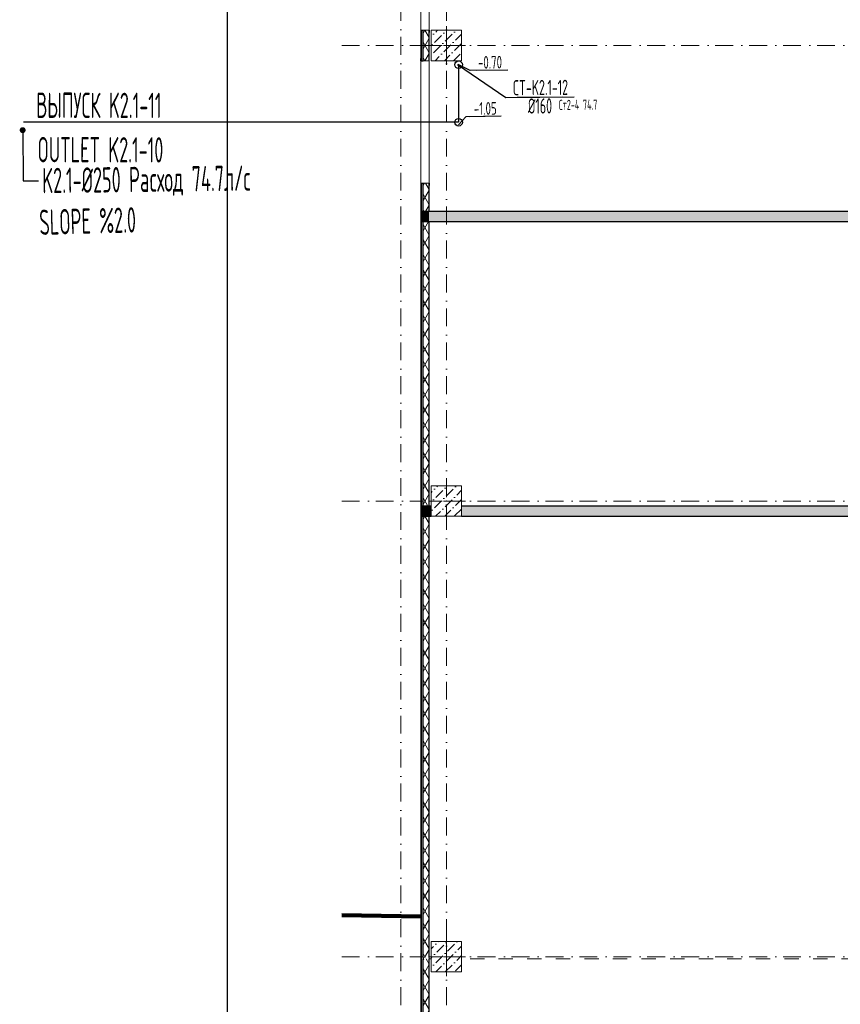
# Model space of a CAD drawing. Header units: millimetres. Extents: x -2890 to 117730, y -526 to 88572.
# Tile 9 of 65: x -2890 to 13316, y 52357 to 71806. Entities that reach past the tile are written whole.
import ezdxf
from ezdxf.enums import TextEntityAlignment as Align

# ---------------------------------------------------------------- set-up
doc = ezdxf.new("R2010")
doc.units = ezdxf.units.MM
doc.header["$MEASUREMENT"] = 0
doc.set_wipeout_variables(frame=1)
for name, pattern in [('HOT_WATER_SUPPLY2', [1.4, 0.7, -0.2, 0.05, -0.2, 0.05, -0.2]), ('Wipeout_Contour', [1000, 0, -1000]), ('Штриховая', [564.444447, 282.222223, -282.222223]), ('Штрихпунктирная', [6.702778, 3.527778, -1.763889, 0, -1.411111])]:
    doc.linetypes.add(name, pattern=pattern)
for name, color, linetype in [('2D - Узловая Точка', 7, 'Continuous'), ('ES-ALTKOT', 111, 'Continuous'), ('ES-USTKOT', 3, 'Continuous'), ('F-ES-KOTTXT', 7, 'Continuous'), ('MIMARI', 8, 'Continuous'), ('P-K2-1', 5, 'Continuous'), ('P-K2-1-KLNC', 213, 'Continuous'), ('P-K2-1-KLT', 243, 'Continuous'), ('P-K2-1CAP', 201, 'Continuous'), ('P-K2-1KL', 241, 'Continuous'), ('P-K2-1KLN', 243, 'Continuous'), ('Конструктив - Колонны', 7, 'Continuous'), ('Конструктив - Стены Внутр сущ.', 7, 'Continuous'), ('Конструктив - Стены наружние фасад', 7, 'Continuous'), ('Элемент Модели - Зона', 7, 'Continuous'), ('Элемент Модели - Оси', 7, 'Continuous')]:
    doc.layers.add(name, color=color, linetype=linetype)
doc.layers.add('GEBERIT KOLON', color=5, linetype='HOT_WATER_SUPPLY2', plot=False)
doc.styles.add('ROMANC', font='ROMANC.shx', dxfattribs={"width": 0.75})
doc.styles.add('ROMANS', font='ROMANS.SHX', dxfattribs={"width": 0.7})
pattern_1 = [(60, (-30913.89, 8295.99), (-129.9038, 75), []), (120, (-30913.89, 8295.99), (129.9038, 75), [])]
pattern_2 = [(45, (-30913.89, 8295.99), (-70.71068, 70.71068), [])]
pattern_3 = [(45, (-30913.9, 8296), (-183.8478, 183.8478), [195, -65, 0, -65]), (45, (-30890.9, 8502.82), (-183.8478, 183.8478), [195, -65, 0, -65])]

# ---------------------------------------------------------------- blocks, each defined once
blk = doc.blocks.new('K2KOLONNO_RUS')
at = {"layer": 'P-K2-1-KLNC'}
blk.add_line((-75, 0), (75, 0), dxfattribs=at)
at = {"layer": 'P-K2-1-KLT', "style": 'ROMANC', "width": 0.5}
blk.add_attdef('K2-01', text='', height=40, dxfattribs=at).set_placement((0, 25.2), align=Align.MIDDLE)
at = {"layer": 'P-K2-1KLN', "style": 'ROMANC', "width": 0.55}
blk.add_attdef('KOLONCAP', text='', height=40, dxfattribs=at).set_placement((0, -29), align=Align.MIDDLE)
blk = doc.blocks.new('KOT-03')
at = {"layer": 'F-ES-KOTTXT', "color": 7}
blk.add_line((0, 0), (1819, 0), dxfattribs=at)
at = {"layer": 'ES-ALTKOT', "style": 'ROMANC', "width": 0.6}
blk.add_attdef('ALTKOT', text='', height=500, dxfattribs=at).set_placement((910, -392), align=Align.MIDDLE)
at = {"layer": 'ES-USTKOT', "style": 'ROMANC', "width": 0.6}
blk.add_attdef('USTKOT', text='', height=500, dxfattribs=at).set_placement((910, 392), align=Align.MIDDLE)

msp = doc.modelspace()

# ---------------------------------------------------------------- hatches: boundary and pattern name
at = {"layer": 'Конструктив - Стены Внутр сущ.', "linetype": 'Continuous', "lineweight": 15, "ltscale": 100}
for points in [[(5076.1, 61996), (5076.1, 62196), (5046.1, 62196), (5046.1, 61996)], [(5196.1, 61996), (5196.1, 62196), (5076.1, 62196), (5076.1, 61996)], [(5196.1, 61996), (5236.1, 61996), (5236.1, 62196), (5196.1, 62196)], [(13786.1, 62196), (5836.1, 62196), (5836.1, 61996), (13786.1, 61996)]]:
    msp.add_hatch(color=7, dxfattribs=at).paths.add_polyline_path(points)

# ---------------------------------------------------------------- linework, layer by layer
at = {"color": 7, "linetype": 'Continuous', "lineweight": 30, "ltscale": 100}
msp.add_line((1208, 83105), (1208, 5), dxfattribs=at)
at = {"layer": '2D - Узловая Точка', "color": 7, "linetype": 'Continuous', "lineweight": 140, "ltscale": 100}
msp.add_line((3470.8, 54119.7), (5031.1, 54094.3), dxfattribs=at)
at = {"layer": 'MIMARI', "ltscale": 100}
msp.add_lwpolyline([(6620.5, 69898), (5921.8, 69889.3), (5776.8, 69731.9)], dxfattribs=at)
at = {"layer": 'P-K2-1CAP', "ltscale": 100, "const_width": 58.8}
msp.add_lwpolyline([(-2831.1, 69594.8, 1), (-2831.8, 69653.6, 1)], format="xyb", close=True, dxfattribs=at)
at = {"layer": 'P-K2-1CAP', "ltscale": 100}
msp.add_lwpolyline([(-2831.5, 69624.2), (-2818.9, 68622.2), (-2518.9, 68626)], dxfattribs=at)
at = {"layer": 'P-K2-1KL', "ltscale": 100}
msp.add_circle((5776.7, 69780.8), 75, dxfattribs=at)
at = {"layer": 'Конструктив - Стены Внутр сущ.', "color": 7, "linetype": 'Continuous', "lineweight": 30, "ltscale": 100, "flags": 128}
for points in [[(5236.1, 62196), (5196.1, 62196)], [(13786.1, 62196), (5836.1, 62196)], [(5196.1, 61996), (5236.1, 61996)], [(5836.1, 61996), (13786.1, 61996)]]:
    msp.add_lwpolyline(points, dxfattribs=at)
at = {"layer": 'Конструктив - Стены наружние фасад', "color": 7, "linetype": 'Continuous', "lineweight": 30, "ltscale": 100}
for p, q in [((5076.1, 62196), (5046.1, 62196)), ((5046.1, 62196), (5046.1, 61996)), ((5196.1, 62196), (5076.1, 62196)), ((5046.1, 61996), (5076.1, 61996)), ((5076.1, 61996), (5196.1, 61996))]:
    msp.add_line(p, q, dxfattribs=at)
at = {"layer": 'Элемент Модели - Оси', "color": 7, "linetype": 'Штрихпунктирная', "lineweight": 15, "ltscale": 100}
msp.add_line((4636.1, 82191.7), (4636.1, 15620.8), dxfattribs=at)

# ---------------------------------------------------------------- block references
at = {"layer": 'F-ES-KOTTXT', "color": 7, "ltscale": 100}
ref = msp.add_blockref('KOT-03', (6751.5, 70811.2), dxfattribs=dict(at, xscale=-0.3456000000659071, yscale=0.3456000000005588, zscale=0.3456000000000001, rotation=0.7168997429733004))
ref.add_attrib('USTKOT', '-0.70', dxfattribs={"layer": 'ES-USTKOT', "height": 250, "rotation": 0.7169, "style": 'ROMANC', "width": 0.6}).set_placement((6397.2, 70964.7), align=Align.MIDDLE)
ref = msp.add_blockref('KOT-03', (6620.5, 69898, 0), dxfattribs=dict(at, xscale=-0.3456000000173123, yscale=0.3456000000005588, zscale=0.3456000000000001, rotation=0.7168950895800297))
ref.add_attrib('USTKOT', '-1.05', dxfattribs={"layer": 'ES-USTKOT', "height": 250, "rotation": 0.7169, "style": 'ROMANC', "width": 0.6}).set_placement((6304.2, 70052.1, 0), align=Align.MIDDLE)
at = {"layer": 'P-K2-1-KLNC', "ltscale": 100}
ref = msp.add_blockref('K2KOLONNO_RUS', (7383.3, 70276.6), dxfattribs=dict(at, xscale=6.000000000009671, yscale=6.000000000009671, zscale=6.000000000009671, rotation=0.4829086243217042))
ref.add_attrib('K2-01', 'CT-K2.1-12', dxfattribs={"layer": 'P-K2-1-KLT', "height": 300, "rotation": 0.48291, "style": 'ROMANC', "width": 0.55}).set_placement((7393.5, 70466.5), align=Align.MIDDLE)
ref.add_attrib('KOLONCAP', '%%C160', dxfattribs={"layer": 'P-K2-1KLN', "height": 300, "rotation": 0.48291, "style": 'ROMANC', "width": 0.55}).set_placement((7384.8, 70102.4), align=Align.MIDDLE)

# ---------------------------------------------------------------- texts
at = {"layer": 'GEBERIT KOLON', "ltscale": 100, "style": 'ROMANS', "width": 0.5}
msp.add_text('Ст2-4 74.7', height=200, rotation=0.48291, dxfattribs=at).set_placement((7756.5, 70122.7), align=Align.MIDDLE_LEFT)
at = {"layer": 'P-K2-1CAP', "ltscale": 100, "style": 'ROMANS', "width": 0.5}
for s, rotation, p in [('ВЫПУСК K2.1-11', 359.8918, (-2563.5, 70117)), ('OUTLET K2.1-10', 359.8918, (-2539.2, 69239.2)), ('K2.1-%%C250 Pacход 74.7л/с', 0.7169, (-2444.8, 68626.9)), ('SLOPE %%%2.0', 1.542, (-2503.2, 67802.4))]:
    msp.add_text(s, height=500, rotation=rotation, dxfattribs=at).set_placement(p, align=Align.MIDDLE_LEFT)

# ---------------------------------------------------------------- wipeouts: each hides what was drawn before it
at = {"color": 254, "linetype": 'Wipeout_Contour', "lineweight": 0, "ltscale": 100}
for points, layer in [([(5236.1, 52996), (5836.1, 52996), (5836.1, 53596), (5236.1, 53596)], 'Конструктив - Колонны'), ([(5076.1, 71596), (5076.1, 70996), (5196.1, 70996), (5196.1, 71596)], 'Конструктив - Стены наружние фасад'), ([(5076.1, 68576), (5076.1, 68018.9), (5196.1, 68018.9), (5196.1, 68576)], 'Конструктив - Стены наружние фасад'), ([(5076.1, 67818.9), (5076.1, 62396), (5196.1, 62396), (5196.1, 67818.9)], 'Конструктив - Стены наружние фасад')]:
    msp.add_wipeout(points, dxfattribs=at).dxf.layer = layer

# ---------------------------------------------------------------- next in the draw order: hatches: boundary and pattern name
at = {"layer": 'Конструктив - Колонны', "linetype": 'Continuous', "lineweight": 15, "ltscale": 100}
h = msp.add_hatch(dxfattribs=at)
h.set_pattern_fill('БЕТОН_01_0006', scale=100, style=0, pattern_type=2)
h.set_pattern_definition(pattern_3)
h.paths.add_polyline_path([(5236.1, 52996), (5836.1, 52996), (5836.1, 53596), (5236.1, 53596)])
at = {"layer": 'Конструктив - Стены Внутр сущ.', "linetype": 'Continuous', "lineweight": 15, "ltscale": 100}
msp.add_hatch(color=7, dxfattribs=at).paths.add_polyline_path([(17486.1, 68018.9), (5196.1, 68018.9), (5196.1, 67818.9), (17486.1, 67818.9)])
at = {"layer": 'Конструктив - Стены наружние фасад', "linetype": 'Continuous', "lineweight": 5, "ltscale": 100}
h = msp.add_hatch(dxfattribs=at)
h.set_pattern_fill('ИЗОЛЯЦИЯ_02_0006', scale=100, style=0, pattern_type=2)
h.set_pattern_definition(pattern_1)
h.paths.add_polyline_path([(5076.1, 71596), (5076.1, 70996), (5196.1, 70996), (5196.1, 71596)])
h = msp.add_hatch(dxfattribs=at)
h.set_pattern_fill('ИЗОЛЯЦИЯ_02_0006', scale=100, style=0, pattern_type=2)
h.set_pattern_definition(pattern_1)
h.paths.add_polyline_path([(5076.1, 68576), (5076.1, 68018.9), (5196.1, 68018.9), (5196.1, 68576)])
h = msp.add_hatch(dxfattribs=at)
h.set_pattern_fill('ИЗОЛЯЦИЯ_02_0006', scale=100, style=0, pattern_type=2)
h.set_pattern_definition(pattern_1)
h.paths.add_polyline_path([(5076.1, 67818.9), (5076.1, 62396), (5196.1, 62396), (5196.1, 67818.9)])

# ---------------------------------------------------------------- next in the draw order: linework, layer by layer
at = {"layer": 'Конструктив - Колонны', "color": 7, "linetype": 'Continuous', "lineweight": 0, "ltscale": 100}
for p, q in [((5536.1, 53376), (5536.1, 53676)), ((5456.1, 53296), (5156.1, 53296)), ((5616.1, 53296), (5916.1, 53296)), ((5536.1, 53216), (5536.1, 52916))]:
    msp.add_line(p, q, dxfattribs=at)
at = {"layer": 'Конструктив - Колонны', "color": 7, "linetype": 'Continuous', "lineweight": 15, "ltscale": 100, "flags": 128}
msp.add_lwpolyline([(5236.1, 52996), (5836.1, 52996), (5836.1, 53596), (5236.1, 53596)], close=True, dxfattribs=at)
at = {"layer": 'Конструктив - Колонны', "color": 7, "linetype": 'Continuous', "lineweight": 0, "ltscale": 100}
msp.add_point((5536.1, 53296), dxfattribs=at)
at = {"layer": 'Конструктив - Стены Внутр сущ.', "color": 7, "linetype": 'Continuous', "lineweight": 30, "ltscale": 100, "flags": 128}
for points in [[(17486.1, 68018.9), (5196.1, 68018.9)], [(5196.1, 67818.9), (17486.1, 67818.9)]]:
    msp.add_lwpolyline(points, dxfattribs=at)
at = {"layer": 'Конструктив - Стены наружние фасад', "color": 7, "linetype": 'Continuous', "lineweight": 15, "ltscale": 100}
for p, q in [((5196.1, 71596), (5196.1, 74016)), ((5196.1, 68576), (5196.1, 70996))]:
    msp.add_line(p, q, dxfattribs=at)
at = {"layer": 'Конструктив - Стены наружние фасад', "color": 7, "linetype": 'Continuous', "lineweight": 30, "ltscale": 100}
for p, q in [((5196.1, 71596), (5196.1, 71553)), ((5196.1, 70996), (5196.1, 71039)), ((5196.1, 68576), (5196.1, 68533))]:
    msp.add_line(p, q, dxfattribs=at)
at = {"layer": 'Конструктив - Стены наружние фасад', "color": 7, "linetype": 'Continuous', "lineweight": 30, "ltscale": 100, "flags": 128}
for points in [[(5196.1, 70996), (5196.1, 71596)], [(5196.1, 68018.9), (5196.1, 68576)], [(5196.1, 62396), (5196.1, 67818.9)]]:
    msp.add_lwpolyline(points, dxfattribs=at)
at = {"layer": 'Элемент Модели - Оси', "color": 7, "linetype": 'Штрихпунктирная', "lineweight": 15, "ltscale": 100}
msp.add_line((3470.8, 53296), (114954, 53296), dxfattribs=at)

# ---------------------------------------------------------------- next in the draw order: wipeouts: each hides what was drawn before it
at = {"color": 254, "linetype": 'Wipeout_Contour', "lineweight": 0, "ltscale": 100}
for points, layer in [([(5236.1, 61996), (5836.1, 61996), (5836.1, 62596), (5236.1, 62596)], 'Конструктив - Колонны'), ([(5046.1, 71596), (5031.1, 71596), (5031.1, 70996), (5046.1, 70996)], 'Конструктив - Стены наружние фасад'), ([(5031.1, 62396), (5046.1, 62396), (5046.1, 68576), (5031.1, 68576)], 'Конструктив - Стены наружние фасад')]:
    msp.add_wipeout(points, dxfattribs=at).dxf.layer = layer

# ---------------------------------------------------------------- next in the draw order: hatches: boundary and pattern name
at = {"layer": 'Конструктив - Колонны', "linetype": 'Continuous', "lineweight": 15, "ltscale": 100}
h = msp.add_hatch(dxfattribs=at)
h.set_pattern_fill('БЕТОН_01_0006', scale=100, style=0, pattern_type=2)
h.set_pattern_definition(pattern_3)
h.paths.add_polyline_path([(5236.1, 61996), (5836.1, 61996), (5836.1, 62596), (5236.1, 62596)])
at = {"layer": 'Конструктив - Стены Внутр сущ.', "linetype": 'Continuous', "lineweight": 15, "ltscale": 100}
for points in [[(5076.1, 67818.9), (5076.1, 68018.9), (5046.1, 68018.9), (5046.1, 67818.9)], [(5196.1, 67818.9), (5196.1, 68018.9), (5076.1, 68018.9), (5076.1, 67818.9)]]:
    msp.add_hatch(color=7, dxfattribs=at).paths.add_polyline_path(points)
at = {"layer": 'Конструктив - Стены наружние фасад', "linetype": 'Continuous', "lineweight": 5, "ltscale": 100}
h = msp.add_hatch(dxfattribs=at)
h.set_pattern_fill('МЕТАЛЛ___ТВЕРДЫЙ_СПЛАВ_0006', scale=100, style=0, pattern_type=2)
h.set_pattern_definition(pattern_2)
h.paths.add_polyline_path([(5046.1, 71596), (5031.1, 71596), (5031.1, 70996), (5046.1, 70996)])
h = msp.add_hatch(dxfattribs=at)
h.set_pattern_fill('МЕТАЛЛ___ТВЕРДЫЙ_СПЛАВ_0006', scale=100, style=0, pattern_type=2)
h.set_pattern_definition(pattern_2)
h.paths.add_polyline_path([(5031.1, 62396), (5046.1, 62396), (5046.1, 68576), (5031.1, 68576)])

# ---------------------------------------------------------------- next in the draw order: linework, layer by layer
at = {"layer": 'Конструктив - Колонны', "color": 7, "linetype": 'Continuous', "lineweight": 0, "ltscale": 100}
for p, q in [((5536.1, 62376), (5536.1, 62676)), ((5456.1, 62296), (5156.1, 62296)), ((5616.1, 62296), (5916.1, 62296)), ((5536.1, 62216), (5536.1, 61916))]:
    msp.add_line(p, q, dxfattribs=at)
at = {"layer": 'Конструктив - Колонны', "color": 7, "linetype": 'Continuous', "lineweight": 15, "ltscale": 100, "flags": 128}
msp.add_lwpolyline([(5236.1, 61996), (5836.1, 61996), (5836.1, 62596), (5236.1, 62596)], close=True, dxfattribs=at)
at = {"layer": 'Конструктив - Колонны', "color": 7, "linetype": 'Continuous', "lineweight": 0, "ltscale": 100}
msp.add_point((5536.1, 62296), dxfattribs=at)
at = {"layer": 'Конструктив - Стены наружние фасад', "color": 7, "linetype": 'Continuous', "lineweight": 15, "ltscale": 100}
for p, q in [((5031.1, 74016), (5031.1, 71596)), ((5031.1, 70996), (5031.1, 68576))]:
    msp.add_line(p, q, dxfattribs=at)
at = {"layer": 'Конструктив - Стены наружние фасад', "color": 7, "linetype": 'Continuous', "lineweight": 30, "ltscale": 100}
for p, q in [((5031.1, 71596), (5031.1, 71553)), ((5046.1, 70996), (5046.1, 71596)), ((5046.1, 71596), (5076.1, 71596)), ((5076.1, 70996), (5076.1, 71596)), ((5031.1, 70996), (5031.1, 71039)), ((5046.1, 70996), (5076.1, 70996)), ((5031.1, 68576), (5031.1, 68533)), ((5046.1, 68018.9), (5046.1, 68576)), ((5046.1, 68576), (5076.1, 68576)), ((5076.1, 68018.9), (5076.1, 68576)), ((5076.1, 68018.9), (5046.1, 68018.9)), ((5046.1, 68018.9), (5046.1, 67818.9)), ((5076.1, 68018.9), (5046.1, 68018.9)), ((5046.1, 68018.9), (5046.1, 67818.9)), ((5196.1, 68018.9), (5076.1, 68018.9)), ((5196.1, 68018.9), (5076.1, 68018.9)), ((5046.1, 67818.9), (5076.1, 67818.9)), ((5046.1, 62396), (5046.1, 67818.9)), ((5046.1, 67818.9), (5076.1, 67818.9)), ((5076.1, 67818.9), (5196.1, 67818.9)), ((5076.1, 62396), (5076.1, 67818.9)), ((5076.1, 67818.9), (5196.1, 67818.9))]:
    msp.add_line(p, q, dxfattribs=at)
at = {"layer": 'Конструктив - Стены наружние фасад', "color": 214, "linetype": 'Continuous', "lineweight": 15, "ltscale": 100}
for p, q in [((5031.1, 71596), (5046.1, 71596)), ((5031.1, 70996), (5046.1, 70996)), ((5031.1, 68576), (5046.1, 68576))]:
    msp.add_line(p, q, dxfattribs=at)
at = {"layer": 'Конструктив - Стены наружние фасад', "color": 7, "linetype": 'Continuous', "lineweight": 5, "ltscale": 100}
for p, q in [((5076.1, 71596), (5131.1, 71596)), ((5131.1, 71596), (5196.1, 71596)), ((5076.1, 70996), (5131.1, 70996)), ((5131.1, 70996), (5196.1, 70996)), ((5076.1, 68576), (5131.1, 68576)), ((5131.1, 68576), (5196.1, 68576))]:
    msp.add_line(p, q, dxfattribs=at)
at = {"layer": 'Конструктив - Стены наружние фасад', "color": 7, "linetype": 'Continuous', "lineweight": 30, "ltscale": 100, "flags": 128}
for points in [[(5031.1, 71596), (5031.1, 70996)], [(5031.1, 68576), (5031.1, 62396)]]:
    msp.add_lwpolyline(points, dxfattribs=at)
at = {"layer": 'Элемент Модели - Оси', "color": 7, "linetype": 'Штрихпунктирная', "lineweight": 15, "ltscale": 100}
msp.add_line((3470.8, 62296), (114954, 62296), dxfattribs=at)

# ---------------------------------------------------------------- next in the draw order: wipeouts: each hides what was drawn before it
at = {"color": 254, "linetype": 'Wipeout_Contour', "lineweight": 0, "ltscale": 100}
for points, layer in [([(5236.1, 70996), (5836.1, 70996), (5836.1, 71596), (5236.1, 71596)], 'Конструктив - Колонны'), ([(5196.1, 62196), (5196.1, 62396), (5076.1, 62396), (5076.1, 62196)], 'Конструктив - Стены наружние фасад'), ([(5196.1, 53283.4), (5196.1, 61996), (5076.1, 61996), (5076.1, 53283.4)], 'Конструктив - Стены наружние фасад')]:
    msp.add_wipeout(points, dxfattribs=at).dxf.layer = layer

# ---------------------------------------------------------------- next in the draw order: hatches: boundary and pattern name
at = {"layer": 'Конструктив - Колонны', "linetype": 'Continuous', "lineweight": 15, "ltscale": 100}
h = msp.add_hatch(dxfattribs=at)
h.set_pattern_fill('БЕТОН_01_0006', scale=100, style=0, pattern_type=2)
h.set_pattern_definition(pattern_3)
h.paths.add_polyline_path([(5236.1, 70996), (5836.1, 70996), (5836.1, 71596), (5236.1, 71596)])
at = {"layer": 'Конструктив - Стены наружние фасад', "linetype": 'Continuous', "lineweight": 5, "ltscale": 100}
h = msp.add_hatch(dxfattribs=at)
h.set_pattern_fill('ИЗОЛЯЦИЯ_02_0006', scale=100, style=0, pattern_type=2)
h.set_pattern_definition(pattern_1)
h.paths.add_polyline_path([(5196.1, 62196), (5196.1, 62396), (5076.1, 62396), (5076.1, 62196)])
h = msp.add_hatch(dxfattribs=at)
h.set_pattern_fill('ИЗОЛЯЦИЯ_02_0006', scale=100, style=0, pattern_type=2)
h.set_pattern_definition(pattern_1)
h.paths.add_polyline_path([(5196.1, 53283.4), (5196.1, 61996), (5076.1, 61996), (5076.1, 53283.4)])

# ---------------------------------------------------------------- next in the draw order: linework, layer by layer
at = {"layer": 'MIMARI', "ltscale": 100}
msp.add_lwpolyline([(6751.5, 70811.2), (6005.1, 70801.8), (5770.9, 70919.6)], dxfattribs=at)
at = {"layer": 'P-K2-1', "ltscale": 100}
msp.add_lwpolyline([(5777.9, 70916.1), (5777.9, 69780.8), (-2813.6, 69780.8)], dxfattribs=at)
at = {"layer": 'P-K2-1-KLNC', "ltscale": 100}
msp.add_lwpolyline([(5753.8, 70921.8), (6708.2, 70270.9), (8058.4, 70282.3)], dxfattribs=at)
at = {"layer": 'P-K2-1KL', "ltscale": 100}
msp.add_circle((5777.9, 70916.1), 75, dxfattribs=at)
at = {"layer": 'Конструктив - Колонны', "color": 7, "linetype": 'Continuous', "lineweight": 0, "ltscale": 100}
for p, q in [((5536.1, 71376), (5536.1, 71676)), ((5456.1, 71296), (5156.1, 71296)), ((5536.1, 71216), (5536.1, 70916)), ((5616.1, 71296), (5916.1, 71296))]:
    msp.add_line(p, q, dxfattribs=at)
at = {"layer": 'Конструктив - Колонны', "color": 7, "linetype": 'Continuous', "lineweight": 15, "ltscale": 100, "flags": 128}
msp.add_lwpolyline([(5236.1, 70996), (5836.1, 70996), (5836.1, 71596), (5236.1, 71596)], close=True, dxfattribs=at)
at = {"layer": 'Конструктив - Колонны', "color": 7, "linetype": 'Continuous', "lineweight": 0, "ltscale": 100}
msp.add_point((5536.1, 71296), dxfattribs=at)
at = {"layer": 'Конструктив - Стены наружние фасад', "color": 7, "linetype": 'Continuous', "lineweight": 30, "ltscale": 100, "flags": 128}
msp.add_lwpolyline([(5196.1, 62196), (5196.1, 62396)], dxfattribs=at)
at = {"layer": 'Элемент Модели - Оси', "color": 7, "linetype": 'Штрихпунктирная', "lineweight": 15, "ltscale": 100}
for p, q in [((5536.1, 82191.7), (5536.1, 15620.8)), ((3470.8, 71296), (114954, 71296))]:
    msp.add_line(p, q, dxfattribs=at)

# ---------------------------------------------------------------- next in the draw order: wipeouts: each hides what was drawn before it
at = {"color": 254, "linetype": 'Wipeout_Contour', "lineweight": 0, "ltscale": 100}
msp.add_wipeout([(5076.1, 50581), (5196.1, 50581), (5196.1, 53253.4), (5076.1, 53253.4)], dxfattribs=at).dxf.layer = 'Конструктив - Стены наружние фасад'

# ---------------------------------------------------------------- next in the draw order: hatches: boundary and pattern name
at = {"layer": 'Конструктив - Стены наружние фасад', "linetype": 'Continuous', "lineweight": 5, "ltscale": 100}
h = msp.add_hatch(dxfattribs=at)
h.set_pattern_fill('ИЗОЛЯЦИЯ_02_0006', scale=100, style=0, pattern_type=2)
h.set_pattern_definition(pattern_1)
h.paths.add_polyline_path([(5076.1, 50581), (5196.1, 50581), (5196.1, 53253.4), (5076.1, 53253.4)])

# ---------------------------------------------------------------- next in the draw order: linework, layer by layer
at = {"layer": 'Конструктив - Стены наружние фасад', "color": 7, "linetype": 'Continuous', "lineweight": 30, "ltscale": 100, "flags": 128}
for points in [[(5196.1, 53283.4), (5196.1, 61996)], [(5196.1, 50581), (5196.1, 53253.4)]]:
    msp.add_lwpolyline(points, dxfattribs=at)
at = {"layer": 'Элемент Модели - Зона', "color": 253, "linetype": 'Штриховая', "lineweight": 15, "flags": 128}
msp.add_lwpolyline([(5196.1, 53453.4), (5196.1, 53253.4), (5236.1, 53253.4), (5236.1, 53596), (5836.1, 53596), (5836.1, 53253.4), (13786.1, 53253.4), (13786.1, 53596), (14386.1, 53596), (14386.1, 53253.4), (22786.1, 53253.4), (22786.1, 53596), (23386.1, 53596), (23386.1, 53253.4), (30111.1, 53253.4), (30111.1, 62508.5), (30111.1, 68026), (30105.6, 68026), (30105.6, 71376), (26855.8, 71376), (26855.8, 61996), (17686.1, 61996), (5196.1, 61996), (5196.1, 61946)], close=True, dxfattribs=at)

# ---------------------------------------------------------------- next in the draw order: wipeouts: each hides what was drawn before it
at = {"color": 254, "linetype": 'Wipeout_Contour', "lineweight": 0, "ltscale": 100}
msp.add_wipeout([(5031.1, 62396), (5031.1, 50581), (5046.1, 50581), (5046.1, 62396)], dxfattribs=at).dxf.layer = 'Конструктив - Стены наружние фасад'

# ---------------------------------------------------------------- next in the draw order: hatches: boundary and pattern name
at = {"layer": 'Конструктив - Стены наружние фасад', "linetype": 'Continuous', "lineweight": 5, "ltscale": 100}
h = msp.add_hatch(dxfattribs=at)
h.set_pattern_fill('МЕТАЛЛ___ТВЕРДЫЙ_СПЛАВ_0006', scale=100, style=0, pattern_type=2)
h.set_pattern_definition(pattern_2)
h.paths.add_polyline_path([(5031.1, 62396), (5031.1, 50581), (5046.1, 50581), (5046.1, 62396)])

# ---------------------------------------------------------------- next in the draw order: linework, layer by layer
at = {"layer": 'Конструктив - Стены наружние фасад', "color": 7, "linetype": 'Continuous', "lineweight": 30, "ltscale": 100}
for p, q in [((5046.1, 62196), (5046.1, 62396)), ((5076.1, 62196), (5076.1, 62396)), ((5076.1, 62196), (5046.1, 62196)), ((5046.1, 62196), (5046.1, 61996)), ((5196.1, 62196), (5076.1, 62196)), ((5046.1, 61996), (5076.1, 61996)), ((5046.1, 50581), (5046.1, 61996)), ((5076.1, 61996), (5196.1, 61996)), ((5076.1, 53283.4), (5076.1, 61996)), ((5076.1, 53283.4), (5076.1, 53253.4)), ((5076.1, 50581), (5076.1, 53253.4))]:
    msp.add_line(p, q, dxfattribs=at)
at = {"layer": 'Конструктив - Стены наружние фасад', "color": 7, "linetype": 'Continuous', "lineweight": 30, "ltscale": 100, "flags": 128}
msp.add_lwpolyline([(5031.1, 62396), (5031.1, 50581)], dxfattribs=at)

doc.saveas('drawing.dxf')
